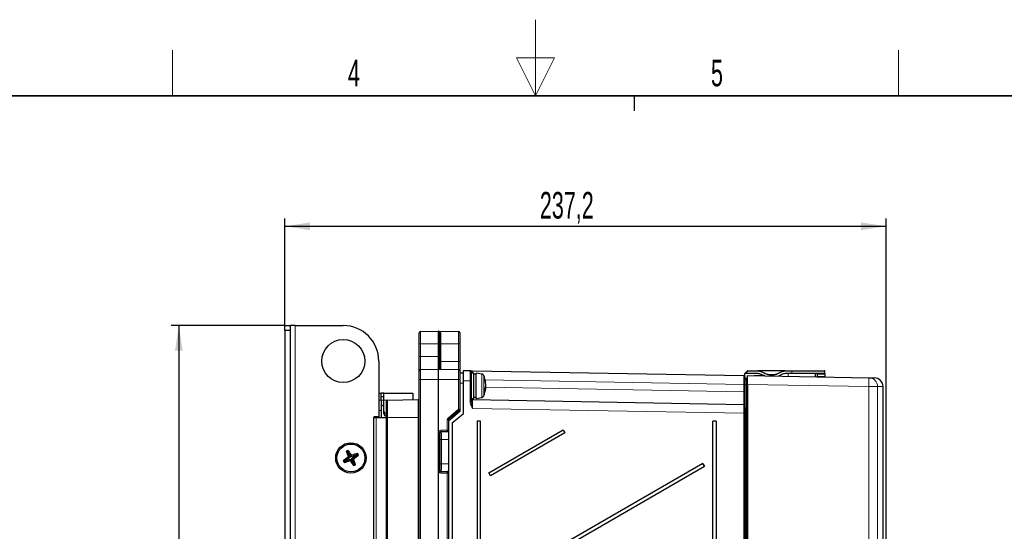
# Paper-space layout 'Blatt3' of a CAD drawing. Header units: millimetres. Extents: x 5 to 418, y 2 to 292.
# Tile 46 of 56: x 149 to 279, y 225 to 292. Entities that reach past the tile are written whole.
import ezdxf

# ---------------------------------------------------------------- set-up
doc = ezdxf.new("R2010")
doc.units = ezdxf.units.MM
doc.layers.add('SLD-0', color=7, linetype='Continuous')
doc.styles.add('SLDTEXTSTYLE0', font='TXT', dxfattribs={"width": 0.605})
doc.dimstyles.new('SLDDIMSTYLE0', dxfattribs={"dimtxt": 3.5, "dimasz": 3.302, "dimexe": 0, "dimexo": 0.0625, "dimgap": 0.875, "dimtad": 1, "dimlfac": 3, "dimrnd": 1e-09, "dimzin": 12, "dimdsep": 46, "dimtxsty": 'SLDTEXTSTYLE0', "dimsah": 1, "dimcen": 0.09, "dimadec": 0, "dimazin": 3, "dimtfac": 1, "dimtofl": 0, "dimtmove": 0, "dimatfit": 3, "dimfxl": 1, "dimfrac": 2, "dimtolj": 1, "dimtzin": 12, "dimarcsym": 0})

# ---------------------------------------------------------------- blocks, each defined once
blk = doc.blocks.new('_D_15')
at = {"layer": 'SLD-0', "color": 7}
for p, q in [((184.04, 252.29), (184.04, 266.35)), ((263.11, 222.22), (263.11, 266.35)), ((184.04, 265.35), (263.11, 265.35))]:
    blk.add_line(p, q, dxfattribs=at)
for points in [[(184.04, 265.35), (187.34, 264.84), (187.34, 265.85)], [(263.11, 265.35), (259.8, 265.85), (259.8, 264.84)]]:
    blk.add_solid(points, dxfattribs=at)
at = {"layer": 'SLD-0', "color": 7, "insert": (217.56, 269.86), "char_height": 3.5, "attachment_point": 1, "style": 'SLDTEXTSTYLE0'}
blk.add_mtext('237,2', dxfattribs=at)
blk = doc.blocks.new('_D_16')
at = {"layer": 'SLD-0', "color": 7}
for p, q in [((184.04, 252.29), (169.08, 252.29)), ((170.08, 252.29), (170.08, 121.89)), ((192.87, 121.89), (169.08, 121.89))]:
    blk.add_line(p, q, dxfattribs=at)
for points in [[(170.08, 252.29), (169.57, 248.99), (170.59, 248.99)], [(170.08, 121.89), (170.59, 125.19), (169.57, 125.19)]]:
    blk.add_solid(points, dxfattribs=at)
at = {"layer": 'SLD-0', "color": 7, "insert": (165.57, 181.07), "char_height": 3.5, "attachment_point": 1, "rotation": 90, "style": 'SLDTEXTSTYLE0'}
blk.add_mtext('391,2', dxfattribs=at)

psp = doc.layouts.new('Blatt3')

# ---------------------------------------------------------------- linework, layer by layer
at = {"color": 7, "linetype": 'Continuous', "lineweight": 25}
for p, q in [((184.0384, 252.2897), (184.7051, 252.2897)), ((184.0384, 251.6231), (184.0384, 252.2897)), ((184.7051, 251.6231), (184.0384, 251.6231)), ((184.0384, 251.6231), (184.0384, 127.9564)), ((184.7051, 252.2897), (184.7051, 251.6231)), ((185.3717, 252.2897), (184.7051, 252.2897)), ((184.7051, 251.6231), (184.7051, 127.9564)), ((185.3717, 252.2897), (191.7051, 252.2897)), ((201.7051, 249.8897), (201.7051, 251.349)), ((201.8688, 251.5156), (204.2022, 251.5563)), ((204.208, 251.5563), (206.8746, 251.5098)), ((204.3717, 251.3897), (204.3717, 249.8897)), ((207.0384, 251.3431), (207.0384, 249.8897)), ((201.7051, 248.2231), (201.7051, 249.8897)), ((204.3717, 249.8897), (204.3717, 248.2231)), ((207.0384, 249.8897), (207.0384, 247.5564)), ((196.3717, 247.6231), (196.3717, 240.2897)), ((201.7051, 246.349), (201.7051, 248.2231)), ((204.3717, 248.2231), (204.3717, 246.7173)), ((207.0384, 247.5564), (207.0384, 246.3431)), ((201.7051, 245.223), (201.7051, 246.349)), ((201.8688, 246.5156), (204.2022, 246.5563)), ((204.208, 246.5563), (206.8746, 246.5098)), ((207.0384, 246.3431), (207.0384, 245.223)), ((207.5384, 246.0564), (207.0384, 246.0564)), ((207.5384, 246.3808), (208.3747, 246.366)), ((207.5384, 245.0477), (207.5384, 246.3808)), ((208.5384, 246.1993), (208.5384, 245.0328)), ((208.8717, 246.0564), (208.5384, 246.0564)), ((208.7021, 246.3601), (244.3747, 245.726)), ((208.8717, 242.7231), (208.8717, 246.0564)), ((209.9255, 245.9264), (209.1884, 246.0564)), ((209.1884, 242.7231), (209.1884, 246.0564)), ((244.5384, 245.9935), (244.8855, 246.3407)), ((244.9327, 246.3602), (246.2424, 246.3602)), ((249.8344, 246.3602), (246.2424, 246.3602)), ((246.665, 246.2665), (247.3354, 245.9539)), ((248.7414, 245.9539), (249.4118, 246.2665)), ((249.8344, 246.3602), (250.7051, 246.3602)), ((250.7051, 246.3602), (254.9717, 246.3602)), ((255.0384, 245.9935), (255.0384, 246.2935)), ((201.7051, 134.5564), (201.7051, 245.223)), ((207.0384, 245.223), (207.0384, 241.3008)), ((207.5384, 240.7485), (207.5384, 245.0477)), ((208.5384, 245.0328), (208.5384, 242.2622)), ((209.1884, 245.8897), (208.8717, 245.8897)), ((210.4033, 244.7851), (210.4294, 244.7905)), ((244.6327, 245.9935), (244.5384, 245.9935)), ((244.5384, 245.5593), (244.5384, 245.9935)), ((244.5384, 245.5593), (244.5384, 245.2701)), ((246.1611, 245.9935), (244.6327, 245.9935)), ((244.8056, 245.3226), (244.7036, 245.3217)), ((244.8717, 245.7174), (260.8319, 245.4388)), ((244.8717, 244.5509), (244.8717, 245.7174)), ((245.8717, 245.7231), (247.0384, 245.7231)), ((246.9628, 245.7231), (246.5837, 245.8998)), ((247.758, 245.8602), (248.3187, 245.8602)), ((249.4931, 245.8998), (248.9491, 245.6462)), ((250.7051, 245.9935), (249.9157, 245.9935)), ((255.0384, 245.9935), (250.7051, 245.9935)), ((253.8051, 245.5614), (253.8051, 245.9935)), ((254.04, 245.8998), (254.0455, 245.5872)), ((254.0455, 245.5872), (254.046, 245.5572)), ((255.0384, 245.9935), (255.0384, 245.8998)), ((255.0384, 245.8998), (255.0384, 245.5872)), ((255.0384, 245.5872), (255.0384, 245.5399)), ((210.3657, 244.0713), (210.4294, 244.0547)), ((210.371, 244.0855), (210.4388, 244.0669)), ((210.3916, 244.1455), (210.4294, 244.149)), ((210.4178, 244.7067), (210.4388, 244.7125)), ((210.4323, 244.3274), (210.4388, 244.327)), ((244.5384, 241.5136), (244.5384, 244.5567)), ((244.8717, 244.5509), (244.8717, 145.2288)), ((262.6989, 223.5295), (262.6989, 244.26)), ((196.3717, 243.3897), (196.7051, 243.3897)), ((196.7051, 242.4897), (196.7051, 243.3897)), ((197.0384, 243.3897), (196.7051, 243.3897)), ((196.7051, 242.9897), (197.0384, 242.9897)), ((196.7051, 242.4897), (196.7051, 241.123)), ((197.0384, 243.3897), (200.8717, 243.3897)), ((197.0384, 242.4897), (197.0384, 243.3897)), ((197.0384, 241.0564), (197.0384, 242.4897)), ((197.3717, 240.223), (197.3717, 242.317)), ((197.5355, 242.4836), (201.5413, 242.5535)), ((200.8717, 243.3897), (200.8717, 242.5418)), ((208.5384, 242.7231), (208.8717, 242.7231)), ((208.7022, 242.5535), (244.3746, 241.9309)), ((208.8717, 242.8897), (209.1884, 242.8897)), ((209.1884, 242.7231), (209.9255, 242.853)), ((196.7051, 241.123), (196.7051, 240.223)), ((197.0384, 240.7231), (197.0384, 241.0564)), ((207.0384, 240.9817), (205.5384, 239.7231)), ((206.9789, 241.1731), (205.5979, 240.0144)), ((207.0384, 241.3008), (207.0384, 240.9817)), ((244.5384, 241.5136), (244.5384, 240.7644)), ((196.3717, 240.2897), (195.7051, 240.2897)), ((195.7051, 240.2897), (195.7051, 240.223)), ((195.7051, 158.5564), (195.7051, 240.223)), ((195.7051, 240.223), (196.0384, 240.223)), ((196.0384, 240.223), (197.3717, 240.223)), ((197.3717, 159.2957), (197.3717, 240.223)), ((205.5384, 239.8867), (205.5384, 238.5431)), ((206.0384, 239.4899), (207.5384, 240.7485)), ((209.3135, 239.7231), (209.3135, 139.7231)), ((209.7544, 239.7231), (209.3135, 239.7231)), ((209.7544, 139.7231), (209.7544, 239.7231)), ((240.7544, 239.7231), (240.3135, 239.7231)), ((240.3135, 146.3897), (240.3135, 239.7231)), ((240.7544, 239.7231), (240.7544, 146.3897)), ((244.5384, 240.7644), (244.5384, 144.2202)), ((205.5384, 238.5431), (205.5384, 238.5342)), ((205.5384, 238.5342), (205.5384, 232.9119)), ((206.0384, 239.4899), (206.0384, 134.3897)), ((210.8542, 232.9317), (220.6359, 238.5801)), ((220.6359, 238.5801), (220.8526, 238.2048)), ((220.8526, 238.2048), (211.0708, 232.5564)), ((192.2836, 235.6929), (192.1009, 235.764)), ((192.3009, 235.7018), (192.2836, 235.6929)), ((192.2836, 235.6929), (192.566, 234.9347)), ((192.3009, 235.7018), (192.3503, 235.8915)), ((192.7501, 235.0288), (192.3009, 235.7018)), ((191.893, 234.4856), (191.7033, 234.535)), ((191.9019, 234.4683), (191.8308, 234.2855)), ((192.566, 234.9347), (191.893, 234.4856)), ((191.893, 234.4856), (191.9019, 234.4683)), ((191.9019, 234.4683), (192.6601, 234.7506)), ((192.566, 234.9347), (192.3563, 235.0026)), ((192.6601, 234.7506), (192.5922, 234.5409)), ((192.6601, 234.7506), (193.1092, 234.0777)), ((193.5083, 235.3112), (192.7501, 235.0288)), ((192.7501, 235.0288), (192.8179, 235.2385)), ((192.8441, 234.8447), (193.5171, 235.2939)), ((193.1265, 234.0865), (192.8441, 234.8447)), ((192.8441, 234.8447), (193.0539, 234.7769)), ((193.5083, 235.3112), (193.5793, 235.4939)), ((193.5171, 235.2939), (193.5083, 235.3112)), ((193.5171, 235.2939), (193.7068, 235.2444)), ((193.1092, 234.0777), (193.0598, 233.8879)), ((193.1092, 234.0777), (193.1265, 234.0865)), ((193.1265, 234.0865), (193.3092, 234.0154)), ((238.997, 234.1826), (210.8542, 217.9317)), ((211.0708, 217.5564), (239.2136, 233.8073)), ((239.2136, 233.8073), (238.997, 234.1826)), ((205.5384, 232.9119), (205.5384, 232.903)), ((205.5384, 232.903), (205.5384, 194.6265)), ((211.0708, 232.5564), (210.8542, 232.9317))]:
    psp.add_line(p, q, dxfattribs=at)
at = {"color": 7, "linetype": 'Continuous', "lineweight": 18}
for p, q in [((185.3717, 127.2897), (185.3717, 252.2897)), ((201.8688, 251.5156), (201.8688, 249.8897)), ((204.2022, 249.8897), (204.2022, 251.5563)), ((204.208, 251.5563), (204.208, 249.8897)), ((204.5355, 251.2529), (204.5355, 249.8897)), ((206.8746, 249.8897), (206.8746, 251.5098)), ((201.7051, 249.8897), (201.8688, 249.8897)), ((204.2022, 249.8897), (201.8688, 249.8897)), ((201.8688, 249.8897), (201.8688, 248.2231)), ((204.2022, 248.2231), (204.2022, 249.8897)), ((204.2022, 249.8897), (204.208, 249.8897)), ((204.208, 249.8897), (204.208, 248.2231)), ((204.208, 249.8897), (204.3717, 249.8897)), ((204.3717, 249.8897), (204.5355, 249.8897)), ((204.5355, 249.8897), (204.5355, 247.5564)), ((204.5355, 249.8897), (206.8746, 249.8897)), ((206.8746, 247.5564), (206.8746, 249.8897)), ((207.0384, 249.8897), (206.8746, 249.8897)), ((201.7051, 248.2231), (201.8688, 248.2231)), ((201.8688, 248.2231), (201.8688, 246.5156)), ((201.8688, 248.2231), (204.2022, 248.2231)), ((204.2022, 246.5563), (204.2022, 248.2231)), ((204.2022, 248.2231), (204.208, 248.2231)), ((204.208, 248.2231), (204.3717, 248.2231)), ((204.208, 248.2231), (204.208, 246.5563)), ((204.3717, 247.5564), (204.5355, 247.5564)), ((204.5355, 247.5564), (204.5355, 246.5506)), ((204.5355, 247.5564), (206.8746, 247.5564)), ((206.8746, 246.5098), (206.8746, 247.5564)), ((207.0384, 247.5564), (206.8746, 247.5564)), ((201.8688, 246.5156), (201.8688, 245.223)), ((204.2022, 245.223), (204.2022, 246.5563)), ((204.208, 246.5563), (204.208, 245.223)), ((206.8746, 245.223), (206.8746, 246.5098)), ((244.9327, 246.2935), (244.6327, 245.9935)), ((244.9327, 246.2935), (244.9327, 246.3602)), ((246.2424, 246.2935), (244.9327, 246.2935)), ((246.2424, 246.2935), (246.2424, 246.3602)), ((247.3073, 245.8935), (246.6368, 246.2061)), ((249.4399, 246.2061), (248.7695, 245.8935)), ((249.8344, 246.2935), (249.8344, 246.3602)), ((250.7051, 246.2935), (249.8344, 246.2935)), ((250.7051, 246.2935), (250.7051, 246.3602)), ((250.7051, 245.9935), (250.7051, 246.2935)), ((255.0384, 246.2935), (250.7051, 246.2935)), ((201.7051, 245.223), (201.8688, 245.223)), ((204.2022, 245.223), (201.8688, 245.223)), ((201.8688, 245.223), (201.8688, 134.5564)), ((204.2022, 134.5564), (204.2022, 245.223)), ((204.2022, 245.223), (204.208, 245.223)), ((204.208, 245.223), (204.208, 134.5564)), ((206.8746, 245.223), (204.208, 245.223)), ((206.8746, 241.3008), (206.8746, 245.223)), ((207.0384, 245.223), (206.8746, 245.223)), ((208.3747, 245.0328), (207.5384, 245.0477)), ((208.3747, 242.2622), (208.3747, 245.0328)), ((208.3747, 245.0328), (208.5384, 245.0328)), ((209.9255, 243.5303), (209.9255, 245.9264)), ((210.1727, 245.7324), (210.1727, 243.047)), ((244.3746, 244.5595), (210.3639, 245.1641)), ((247.758, 245.7935), (247.758, 245.8602)), ((248.3187, 245.7935), (247.758, 245.7935)), ((248.3187, 245.7935), (248.3187, 245.8602)), ((250.2051, 245.6243), (250.2051, 245.9935)), ((254.04, 245.8998), (255.0384, 245.8998)), ((254.0455, 245.5872), (255.0384, 245.5872)), ((207.5384, 244.7231), (207.0384, 244.7231)), ((209.9255, 242.853), (209.9255, 243.5303)), ((210.4324, 244.1897), (244.3746, 243.5973)), ((244.3746, 243.5973), (244.3746, 244.5595)), ((244.5384, 244.5595), (244.3746, 244.5595)), ((244.5384, 243.5973), (244.3746, 243.5973)), ((244.7036, 244.5567), (244.5384, 244.5567)), ((244.8056, 244.5567), (244.7036, 244.5567)), ((244.7036, 244.5567), (244.7036, 145.223)), ((244.8056, 244.5567), (244.8717, 244.5567)), ((244.8056, 145.223), (244.8056, 244.5567)), ((260.8319, 244.2723), (244.8717, 244.5509)), ((260.8319, 217.9381), (260.8319, 244.2723)), ((260.8319, 244.2723), (261.9757, 244.2723)), ((261.9757, 244.2723), (261.9757, 217.9031)), ((196.3717, 242.4897), (196.7051, 242.4897)), ((196.7051, 242.4897), (197.0384, 242.4897)), ((197.8857, 242.4897), (197.0384, 242.4897)), ((197.5355, 242.4836), (197.5355, 240.223)), ((201.5413, 240.223), (201.5413, 242.5535)), ((208.3747, 242.2622), (208.5384, 242.2622)), ((196.3717, 241.123), (196.7051, 241.123)), ((205.4937, 240.142), (206.8746, 241.3008)), ((206.8805, 240.8803), (205.6963, 239.8867)), ((207.0384, 241.3008), (206.8746, 241.3008)), ((206.8805, 240.8803), (206.9175, 240.8803)), ((206.8805, 240.8492), (206.8805, 240.8803)), ((244.3747, 240.7644), (208.7021, 241.387)), ((196.0384, 240.223), (196.0384, 158.5564)), ((197.3717, 240.223), (197.5355, 240.223)), ((197.5355, 240.223), (197.5355, 159.2957)), ((201.5413, 240.223), (197.5355, 240.223)), ((201.5413, 159.2258), (201.5413, 240.223)), ((201.5413, 240.223), (201.7051, 240.223)), ((205.3746, 238.5431), (205.3746, 239.8867)), ((205.5384, 239.8867), (205.3746, 239.8867)), ((205.6963, 239.8867), (205.5384, 239.8867)), ((205.6963, 239.8867), (205.6963, 239.8556)), ((244.3747, 144.2202), (244.3747, 240.7644)), ((244.5384, 240.7644), (244.3747, 240.7644)), ((205.3717, 238.3765), (204.5413, 238.3767)), ((204.5413, 238.3767), (204.5945, 238.3235)), ((204.5442, 238.5434), (205.3746, 238.5431)), ((204.5945, 238.3235), (205.5384, 238.3235)), ((205.3717, 238.3582), (205.3717, 238.3765)), ((205.5384, 238.5431), (205.3746, 238.5431)), ((204.2109, 233.2359), (204.2109, 238.2102)), ((204.3746, 238.2102), (204.2109, 238.2102)), ((204.3746, 238.2102), (204.3746, 233.2359)), ((204.4279, 238.1569), (204.3746, 238.2102)), ((204.4422, 234.1224), (204.4422, 237.3237)), ((204.6088, 237.3237), (204.4422, 237.3237)), ((204.6088, 237.3237), (205.5384, 237.3237)), ((204.6088, 237.3237), (204.6088, 234.1224)), ((204.3746, 233.2359), (204.2109, 233.2359)), ((204.3746, 233.2359), (204.4279, 233.2892)), ((204.6088, 234.1224), (204.4422, 234.1224)), ((204.5945, 233.1226), (204.5413, 233.0694)), ((204.5945, 233.1226), (205.5384, 233.1226)), ((204.6088, 234.1224), (205.5384, 234.1224)), ((204.5413, 233.0694), (205.3717, 233.0696)), ((205.3746, 232.903), (204.5442, 232.9027)), ((205.3717, 233.0696), (205.3717, 233.0879)), ((205.3746, 194.6265), (205.3746, 232.903)), ((205.5384, 232.903), (205.3746, 232.903))]:
    psp.add_line(p, q, dxfattribs=at)
at = {"color": 7, "linetype": 'Continuous', "lineweight": 18, "flags": 128}
for points in [[(244.8855, 246.3407), (244.8864, 246.3398), (244.8891, 246.3371), (244.8935, 246.3327), (244.8993, 246.3269), (244.9065, 246.3197), (244.9146, 246.3116), (244.9235, 246.3027), (244.9327, 246.2935)], [(246.6368, 246.2061), (246.6423, 246.2179), (246.6476, 246.2292), (246.6525, 246.2396), (246.6568, 246.2488), (246.6603, 246.2563), (246.6629, 246.2619), (246.6645, 246.2653), (246.665, 246.2665)], [(249.4399, 246.2061), (249.4344, 246.2179), (249.4292, 246.2292), (249.4243, 246.2396), (249.42, 246.2488), (249.4165, 246.2563), (249.4139, 246.2619), (249.4123, 246.2653), (249.4118, 246.2665)], [(247.3073, 245.8935), (247.3127, 245.9052), (247.318, 245.9166), (247.3229, 245.927), (247.3272, 245.9362), (247.3307, 245.9437), (247.3333, 245.9493), (247.3349, 245.9527), (247.3354, 245.9539)], [(248.7695, 245.8935), (248.764, 245.9052), (248.7588, 245.9166), (248.7539, 245.927), (248.7496, 245.9362), (248.7461, 245.9437), (248.7435, 245.9493), (248.7419, 245.9527), (248.7414, 245.9539)]]:
    psp.add_lwpolyline(points, dxfattribs=at)
at = {"color": 7, "linetype": 'Continuous', "lineweight": 25, "flags": 128}
for points in [[(254.0384, 245.9935), (254.0386, 245.983), (254.0391, 245.9515), (254.04, 245.8998)], [(210.4294, 244.149), (210.4216, 244.0957), (210.4178, 244.0727)]]:
    psp.add_lwpolyline(points, dxfattribs=at)
at = {"color": 7, "linetype": 'Continuous', "lineweight": 25}
for centre, radius in [((191.7051, 247.6231), 2.8333), ((192.7051, 234.8897), 2), ((192.7051, 234.8897), 1.8333)]:
    psp.add_circle(centre, radius, dxfattribs=at)
for centre, radius, start, end in [((191.7051, 247.6231), 4.6667, 0, 90), ((201.8717, 251.349), 0.1667, 91, 180), ((204.2051, 251.3897), 0.1667, 89, 91), ((204.2051, 251.3897), 0.1667, 0, 89), ((206.8717, 251.3431), 0.1667, 0, 89), ((201.8717, 246.349), 0.1667, 91, 180), ((204.2051, 246.3897), 0.1667, 89, 91), ((204.5384, 246.7173), 0.1667, 180, 269), ((206.8717, 246.3431), 0.1667, 0, 89), ((208.3717, 246.1993), 0.1667, 0, 88.981516), ((244.9327, 246.2935), 0.0667, 90, 135), ((246.2424, 245.3602), 1, 65, 90), ((249.8344, 245.3602), 1, 90, 115), ((254.9717, 246.2935), 0.0667, 0, 90), ((209.8676, 245.5982), 0.3333, 23.754023, 80), ((207.1217, 244.3897), 3.3333, 6.089545, 23.754023), ((208.3117, 244.4904), 2.1389, 8.066132, 19.043461), ((209.2554, 245.1226), 1.0801, 356.513922, 3.486078), ((207.847, 244.2738), 2.6069, 7.862282, 17.481623), ((209.7952, 244.6748), 0.6447, 3.353621, 10.343142), ((244.3717, 245.5593), 0.1667, 0, 88.981516), ((244.7051, 245.1551), 0.1667, 90.5, 179.999996), ((244.8051, 245.3893), 0.0667, 270.5, 0.000004), ((245.8717, 245.5564), 0.1667, 90, 119.572081), ((246.1611, 244.9935), 1, 65, 90), ((247.0384, 245.5564), 0.1667, 46.63126, 90), ((247.758, 246.8602), 1, 245, 270), ((248.3187, 246.8602), 1, 270, 295), ((249.9157, 244.9935), 1, 90, 115), ((261.5323, 244.2597), 1.1667, 0.142661, 88.999997), ((207.1217, 244.3897), 3.3333, 336.245977, 353.910455), ((209.0202, 244.5784), 1.4381, 335.961895, 348.510596), ((209.4951, 244.2574), 0.956, 331.277004, 347.758935), ((207.9635, 243.8953), 2.372, 357.647747, 2.352253), ((207.048, 244.3631), 3.392, 1.50836, 4.519733), ((207.6648, 244.534), 2.7752, 354.997521, 358.316346), ((207.0485, 244.4163), 3.3915, 355.48003, 358.49171), ((210.4135, 244.0766), 0.0271, 306.105706, 339.204073), ((207.6766, 244.246), 2.7634, 1.679372, 2.98077), ((197.5384, 242.317), 0.1667, 91, 180), ((201.5384, 242.7202), 0.1667, 271, 0), ((208.7051, 242.7202), 0.1667, 180, 269), ((209.8676, 243.1813), 0.3333, 280, 336.245977), ((196.8717, 241.6231), 0.1667, 0, 180), ((197.3717, 241.0564), 0.3333, 180, 270), ((206.8717, 241.3008), 0.1667, 310, 0), ((244.3717, 241.7642), 0.1667, 0, 89), ((197.3717, 240.7231), 0.3333, 180, 270), ((205.7051, 239.8867), 0.1667, 130, 180), ((236.0321, 247.2176), 17.6536, 209.293085, 210.69947), ((201.0664, 218.5309), 19.4257, 116.659612, 117.485896), ((209.8122, 241.2808), 18.5506, 197.301051, 199.781797), ((177.5104, 224.7715), 18.5439, 34.363788, 36.845424), ((202.8235, 219.6947), 18.5443, 124.363626, 126.84521), ((209.1364, 243.2881), 19.5072, 206.661215, 207.484056), ((186.3131, 251.9996), 18.5535, 287.301201, 289.781562), ((207.9044, 245.0113), 18.5497, 214.364156, 216.84502), ((199.0971, 217.7796), 18.5537, 107.301225, 109.781553), ((182.5823, 250.0908), 18.5518, 304.364125, 306.844711), ((175.6049, 228.501), 18.5433, 17.30054, 19.782265), ((176.3024, 226.5059), 19.475, 26.660592, 27.484792), ((184.3467, 251.2426), 19.4191, 296.65947, 297.486037), ((254.4278, 242.84), 17.6935, 209.294671, 210.697884)]:
    psp.add_arc(centre, radius, start, end, dxfattribs=at)
at = {"color": 7, "linetype": 'Continuous', "lineweight": 18}
for centre, radius, start, end in [((204.5242, 251.4059), 0.1534, 186.057604, 274.204321), ((246.2424, 245.3602), 0.9333, 65, 90), ((249.8344, 245.3602), 0.9333, 90, 115), ((245.7086, 245.701), 0.1646, 359.611068, 7.699103), ((246.6616, 245.6843), 0.3788, 359.274433, 5.871993), ((247.758, 246.8602), 1.0667, 245, 270), ((248.3187, 246.8602), 1.0667, 270, 295), ((244.1159, 244.8555), 16.7261, 358.001677, 1.998323), ((260.8103, 244.2736), 1.1653, 359.934072, 88.939059), ((204.5425, 239.2906), 3.079, 37.691875, 40.759186), ((205.708, 239.8867), 0.3333, 130, 180), ((203.1715, 238.14), 3.0661, 37.68544, 40.765621), ((206.4349, 240.5577), 0.9978, 212.991452, 222.257519), ((204.5946, 238.1568), 0.1667, 90.019106, 179.980467), ((202.0562, 238.5035), 2.4883, 357.080815, 0.9191), ((202.8865, 238.5032), 2.4885, 357.080899, 0.919016), ((205.3717, 238.5431), 0.1667, 269.995202, 359.995619), ((205.3717, 238.5248), 0.1666, 269.993487, 359.997335), ((204.5946, 233.2893), 0.1667, 180.01954, 269.979179), ((202.0561, 232.9426), 2.4885, 359.080934, 2.919092), ((205.3717, 232.9213), 0.1667, 0.005091, 90.004087), ((202.8865, 232.9429), 2.4885, 359.080934, 2.919092), ((205.3717, 232.903), 0.1667, 0.004355, 90.003116)]:
    psp.add_arc(centre, radius, start, end, dxfattribs=at)
for centre, major_axis, ratio, start_param, end_param in [((208.3717, 245.0325), (0.003, 1.3335), 0.00224233, 4.71267309, 6.28315043), ((208.7051, 245.1932), (-0.003, 1.1669), 0.00249178, 6.28313468, 7.02136531), ((244.3717, 244.5592), (0.003, 1.1668), 0.00249223, 4.71266122, 6.28314733), ((244.3717, 243.5978), (-0.0029, 1.667), 0.00174433, 3.14155916, 4.7120509), ((208.7051, 241.3866), (-0.0029, 1.1669), 0.00256228, 6.28313419, 7.85361732), ((208.7051, 244.2204), (0.0029, 1.6669), 0.00174454, 2.68667836, 3.14156525), ((206.8717, 240.8656), (0.1072, 0.3075), 0.01050791, 4.76367621, 6.30082528), ((244.3717, 240.7641), (0.0029, 1.1668), 0.00256273, 4.71266384, 6.28314696), ((204.5443, 238.21), (0.2837, -0.1754), 0.99931899, 2.12443158, 3.69492332), ((204.5414, 238.21), (0.1382, -0.0936), 0.99836165, 2.16590456, 3.7363963), ((204.5943, 237.3237), (0, 1), 0.01454589, 4.71238898, 6.26573201), ((204.4276, 237.3237), (0, 0.8333), 0.01745506, 4.71238898, 6.26573201), ((204.5443, 233.2361), (0.2837, 0.1754), 0.99931899, 2.58826199, 4.15875373), ((204.5414, 233.2361), (0.1382, 0.0936), 0.99836165, 2.546789, 4.11728074), ((204.4276, 234.1224), (0, 0.8333), 0.01745506, 3.15904595, 4.71238898), ((204.5943, 234.1224), (0, 1), 0.01454589, 3.15904595, 4.71238898)]:
    psp.add_ellipse(centre, major_axis=major_axis, ratio=ratio, start_param=start_param, end_param=end_param, dxfattribs=at)
at = {"color": 7, "linetype": 'Continuous', "lineweight": 25}
for centre, start_param, end_param in [((205.7051, 238.3582), 3.14159265, 4.1887902), ((205.7051, 233.0879), 2.0943951, 3.14159265)]:
    psp.add_ellipse(centre, major_axis=(0.3333, 0), ratio=0.01745506, start_param=start_param, end_param=end_param, dxfattribs=at)
at = {"color": 7, "linetype": 'Continuous', "lineweight": 18}
for points, knots in [([(204.208, 251.5563), (204.2086, 251.5563), (204.2422, 251.5556), (204.3479, 251.5382), (204.4955, 251.4523), (204.5247, 251.3068), (204.5355, 251.2529)], [0, 0, 0, 0, 0.00441752, 0.22202362, 0.71205651, 1, 1, 1, 1]), ([(204.208, 246.5563), (204.2083, 246.5563), (204.2532, 246.5556), (204.3358, 246.5912), (204.3615, 246.6814), (204.3717, 246.7173)], [0, 0, 0, 0, 0.004409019, 0.60481195, 1, 1, 1, 1]), ([(208.7021, 246.3601), (208.7018, 246.3601), (208.7007, 246.3602), (208.694, 246.3602), (208.6679, 246.3582), (208.6192, 246.339), (208.5578, 246.2823), (208.5445, 246.2254), (208.5384, 246.1993)], [0, 0, 0, 0, 0.00436378, 0.01477803, 0.09226665, 0.3619374, 0.70733829, 1, 1, 1, 1]), ([(244.7036, 245.3217), (244.7036, 245.3217), (244.7036, 245.3217), (244.7036, 245.2932), (244.7036, 245.1674), (244.7036, 244.9727), (244.7036, 244.7566), (244.7036, 244.6142), (244.7036, 244.5567)], [0, 0, 0, 0, 0.000016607, 0.212852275, 0.425152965, 0.643261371, 0.856075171, 1, 1, 1, 1]), ([(244.8056, 244.5567), (244.8056, 244.5567), (244.8056, 244.6432), (244.8056, 244.8174), (244.8056, 245.0473), (244.8056, 245.2202), (244.8057, 245.3027), (244.8056, 245.3216), (244.8056, 245.3224), (244.8056, 245.3226)], [0, 0, 0, 0, 0.00001659, 0.21658531, 0.43281124, 0.64773568, 0.860365, 0.97083312, 1, 1, 1, 1]), ([(262.6792, 244.26), (262.6843, 244.26), (262.7052, 244.2596), (262.543, 244.2624), (262.1879, 244.2686), (261.9757, 244.2723)], [0, 0, 0, 0, 0.11460947, 0.4706639, 1, 1, 1, 1]), ([(208.7021, 241.387), (208.7015, 241.3881), (208.688, 241.4114), (208.6348, 241.5037), (208.5326, 241.6896), (208.4093, 241.9535), (208.386, 242.1615), (208.3747, 242.2622)], [0, 0, 0, 0, 0.003870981, 0.085499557, 0.338607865, 0.680075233, 1, 1, 1, 1]), ([(208.5384, 242.2622), (208.5445, 242.1774), (208.5578, 241.9926), (208.6192, 241.7288), (208.6679, 241.5251), (208.694, 241.4198), (208.7007, 241.3927), (208.7018, 241.3883), (208.7021, 241.387)], [0, 0, 0, 0, 0.292728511, 0.638189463, 0.907778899, 0.985231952, 0.995630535, 1, 1, 1, 1])]:
    psp.add_open_spline(points, degree=3, knots=knots, dxfattribs=at)
at = {"color": 7, "linetype": 'Continuous', "lineweight": 25}
for points, knots in [([(208.3747, 246.366), (208.386, 246.3658), (208.4092, 246.3654), (208.5326, 246.3631), (208.6348, 246.3614), (208.688, 246.3604), (208.7015, 246.3602), (208.7021, 246.3601)], [0, 0, 0, 0, 0.319862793, 0.661277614, 0.914461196, 0.996131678, 1, 1, 1, 1]), ([(244.5384, 244.5567), (244.5384, 244.6017), (244.5384, 244.7131), (244.5384, 244.8821), (244.5384, 245.0334), (244.5384, 245.1357), (244.5384, 245.1486), (244.5384, 245.1551)], [0, 0, 0, 0, 0.1441777, 0.35661866, 0.57425985, 0.7871509, 1, 1, 1, 1]), ([(260.8319, 245.4388), (261.0434, 245.4351), (261.3972, 245.4289), (261.5588, 245.4261), (261.538, 245.4264), (261.5329, 245.4265)], [0, 0, 0, 0, 0.52930656, 0.8851514, 1, 1, 1, 1])]:
    psp.add_open_spline(points, degree=3, knots=knots, dxfattribs=at)
at = {"layer": 'SLD-0', "lineweight": 18}
for p, q in [((217, 292.5), (217, 282.5)), ((169.25, 282.5), (169.25, 288.5)), ((219.5, 287.5), (214.5, 287.5)), ((214.5, 287.5), (217, 282.5)), ((217, 282.5), (219.5, 287.5)), ((264.75, 282.5), (264.75, 288.5))]:
    psp.add_line(p, q, dxfattribs=at)
at = {"layer": 'SLD-0', "lineweight": 35}
psp.add_line((408, 282.5), (26, 282.5), dxfattribs=at)
at = {"layer": 'SLD-0'}
psp.add_line((230, 280.5), (230, 282.5), dxfattribs=at)
psp.add_line((230, 280.5), (230, 282.5), dxfattribs=at)

# ---------------------------------------------------------------- texts
at = {"layer": 'SLD-0', "char_height": 3.5, "attachment_point": 2, "style": 'SLDTEXTSTYLE0'}
for s, insert in [('4', (193.1027, 287.243)), ('5', (240.8527, 287.243))]:
    psp.add_mtext(s, dxfattribs=dict(at, insert=insert))

# ---------------------------------------------------------------- dimensions: what is measured, and where the dimension line sits
at = {"layer": 'SLD-0', "color": 7}
dim = psp.add_linear_dim(base=(263.1051, 265.3457), p1=(184.0384, 252.2897), p2=(263.1051, 222.2231), dimstyle='SLDDIMSTYLE0', dxfattribs=at)
dim.commit()
dim.dimension.update_dxf_attribs({"geometry": '_D_15', "text_midpoint": (223.5717, 265.3457), "dimtype": 160})
dim = psp.add_linear_dim(base=(170.0817, 121.8897), p1=(184.0384, 252.2897), p2=(192.8717, 121.8897), angle=90, dimstyle='SLDDIMSTYLE0', dxfattribs=at)
dim.commit()
dim.dimension.update_dxf_attribs({"geometry": '_D_16', "text_midpoint": (170.0817, 187.0897), "dimtype": 160})

doc.saveas('drawing.dxf')
